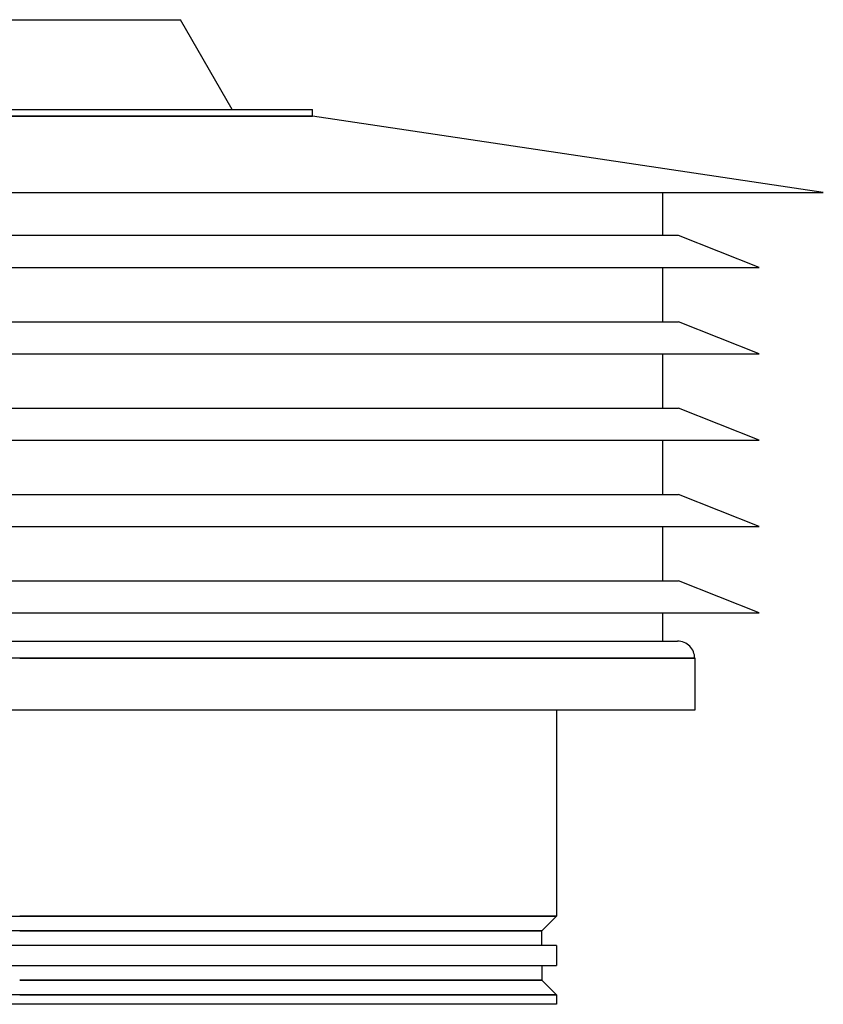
# Model space of a CAD drawing. Header units: millimetres. Extents: x -243 to 235, y -288 to 0.
# Tile 3 of 3: x 0 to 235, y -288 to 0. Entities that reach past the tile are written whole.
import ezdxf

# ---------------------------------------------------------------- set-up
doc = ezdxf.new("R2010")
doc.units = ezdxf.units.MM
doc.layers.add('HIDDEN', color=7, linetype='Continuous')
doc.layers.add('THICK', color=7, linetype='Continuous')

msp = doc.modelspace()

# ---------------------------------------------------------------- linework, layer by layer
at = {"layer": 'HIDDEN'}
for p, q in [((85.65, -28.26), (-79, -28.26)), ((0, -186.8), (197.4, -186.8)), ((157, -262.2), (0, -262.2)), ((0, -266.5), (152.7, -266.5)), ((152.7, -280.9), (0, -280.9)), ((0, -285.2), (157, -285.2))]:
    msp.add_line(p, q, dxfattribs=at)
at = {"layer": 'THICK'}
for p, q in [((-47, 0), (47, 0)), ((62.15, -26.24), (47, 0)), ((-85.65, -26.24), (85.65, -26.24)), ((-85.65, -28.26), (85.65, -28.26)), ((85.65, -28.26), (85.65, -26.24)), ((235, -50.5), (85.65, -28.26)), ((-235, -50.5), (235, -50.5)), ((188, -50.5), (188, -63.12)), ((192.7, -63.12), (-192.7, -63.12)), ((216.2, -72.53), (192.7, -63.12)), ((-216.2, -72.53), (216.2, -72.53)), ((188, -72.53), (188, -88.38)), ((-192.7, -88.38), (192.7, -88.38)), ((216.2, -97.78), (192.7, -88.38)), ((-216.2, -97.78), (216.2, -97.78)), ((188, -97.78), (188, -113.62)), ((-192.7, -113.62), (192.7, -113.62)), ((216.2, -123.03), (192.7, -113.62)), ((-216.2, -123.03), (216.2, -123.03)), ((188, -123.03), (188, -138.88)), ((-192.7, -138.88), (192.7, -138.88)), ((216.2, -148.28), (192.7, -138.88)), ((-216.2, -148.28), (216.2, -148.28)), ((188, -148.28), (188, -164.12)), ((-192.7, -164.12), (192.7, -164.12)), ((216.2, -173.53), (192.7, -164.12)), ((-216.2, -173.53), (216.2, -173.53)), ((188, -173.53), (188, -181.8)), ((-192.4, -181.8), (0, -181.8)), ((0, -181.8), (192.4, -181.8)), ((0, -186.8), (-197.4, -186.8)), ((197.4, -186.8), (0, -186.8)), ((197.4, -186.8), (197.4, -202)), ((197.4, -202), (-194.23, -202)), ((157, -202), (157, -262.2)), ((-157, -262.2), (0, -262.2)), ((0, -262.2), (157, -262.2)), ((152.7, -266.5), (157, -262.2)), ((0, -266.5), (-152.7, -266.5)), ((152.7, -266.5), (0, -266.5)), ((152.7, -270.8), (152.7, -266.5)), ((157, -270.8), (-157, -270.8)), ((157, -270.8), (157, -276.6)), ((-157, -276.6), (157, -276.6)), ((152.7, -276.6), (152.7, -280.9)), ((0, -280.9), (152.7, -280.9)), ((152.7, -280.9), (157, -285.2)), ((0, -285.2), (-157, -285.2)), ((157, -288), (-157, -288)), ((157, -285.2), (0, -285.2)), ((157, -285.2), (157, -288))]:
    msp.add_line(p, q, dxfattribs=at)
msp.add_arc((192.4, -186.8), 5, 359.9999, 90.0001, dxfattribs=at)

doc.saveas('drawing.dxf')
